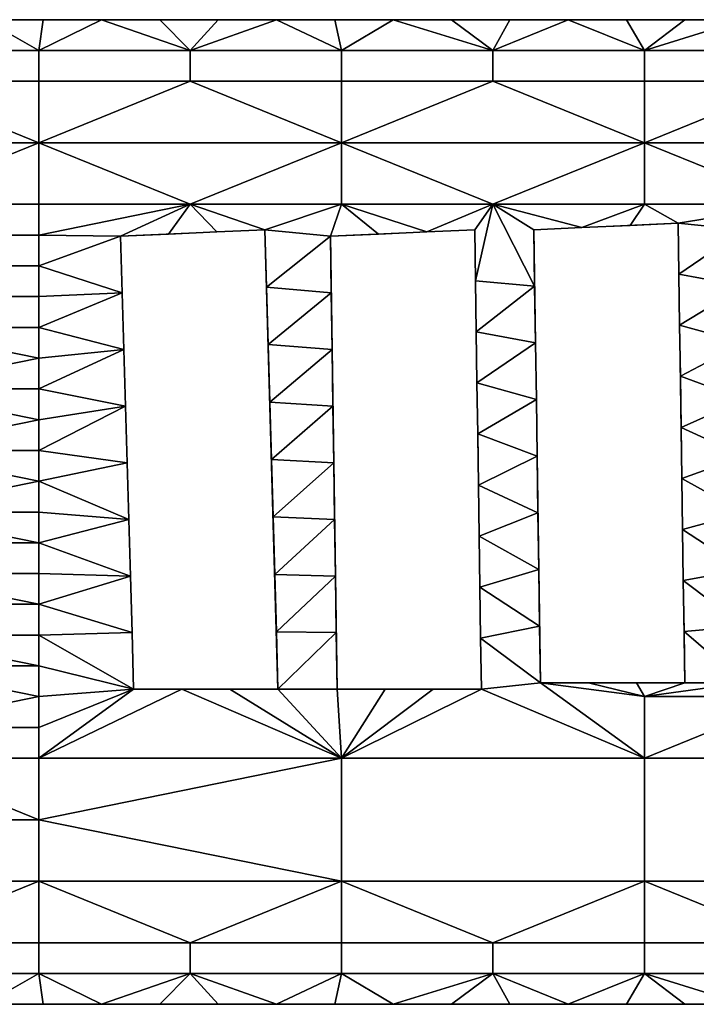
# Model space of a CAD drawing. Extents: x 0 to 1200, y 0 to 150.
# Tile 5 of 10: x 459 to 562, y 0 to 150. Entities that reach past the tile are written whole.
import ezdxf

# ---------------------------------------------------------------- set-up
doc = ezdxf.new("R2010")
doc.units = 0
doc.header["$MEASUREMENT"] = 0
doc.layers.add('DEFAULT', color=7, linetype='Continuous')

msp = doc.modelspace()

# ---------------------------------------------------------------- linework, layer by layer
at = {"color": 7}
for p, q in [((0, 150), (1200, 150)), ((559, 119), (537, 118)), ((560, 49), (559, 119)), ((496, 118), (474, 117)), ((474, 117), (476, 48)), ((498, 48), (496, 118)), ((528, 118), (506, 117)), ((506, 117), (507, 48)), ((529, 48), (528, 118)), ((537, 118), (538, 49)), ((476, 48), (498, 48)), ((507, 48), (529, 48)), ((538, 49), (560, 49)), ((0, 0), (1200, 0))]:
    msp.add_line(p, q, dxfattribs=at)

# ---------------------------------------------------------------- meshes
at = {"layer": 'DEFAULT', "color": 7}
mesh = msp.add_polyface(dxfattribs=at)
corners = [(461.54, 112.5), (461.54, 107.81), (438.46, 107.81), (438.46, 112.5), (438.46, 121.88), (461.54, 131.25), (461.54, 121.88), (415.38, 131.25), (461.54, 117.19), (438.46, 117.19), (461.54, 145.31), (461.54, 140.62), (438.46, 140.62), (438.46, 145.31), (484.62, 121.88), (484.62, 140.62), (471.11, 150), (462.22, 150), (453.33, 150), (444.44, 150), (435.56, 150), (426.67, 150), (432, 115), (432.38, 106.38), (474, 117), (435.56, 150), (435.56, 150, 1.98), (444.44, 150), (444.44, 150, 1.98), (453.33, 150), (462.22, 150, 1.98), (462.22, 150), (471.11, 150, 1.98), (471.11, 150), (453.33, 150, 1.98), (461.54, 112.5, 1.98), (438.46, 112.5, 1.98), (438.46, 107.81, 1.98), (461.54, 107.81, 1.98), (438.46, 121.88, 1.98), (461.54, 121.88, 1.98), (461.54, 131.25, 1.98), (415.38, 131.25, 1.98), (438.46, 117.19, 1.98), (461.54, 117.19, 1.98), (461.54, 145.31, 1.98), (438.46, 145.31, 1.98), (438.46, 140.62, 1.98), (461.54, 140.62, 1.98), (484.62, 121.88, 1.98), (484.62, 140.62, 1.98), (471.11, 150, 1.98), (462.22, 150, 1.98), (453.33, 150, 1.98), (444.44, 150, 1.98), (435.56, 150, 1.98), (426.67, 150, 1.98), (432, 115, 1.98), (432.38, 106.38, 1.98), (474, 117, 1.98)]
mesh.append_faces([[corners[k] for k in face] for face in [(0, 1, 2, 3), (4, 5, 6), (5, 4, 7), (6, 8, 9, 4), (8, 0, 3, 9), (10, 11, 12, 13), (5, 12, 11), (7, 12, 5), (5, 14, 6), (15, 5, 11), (16, 10, 17), (17, 10, 18), (18, 13, 19), (19, 13, 20), (20, 13, 21), (22, 3, 23), (6, 14, 8), (3, 22, 9), (8, 24, 0), (13, 18, 10), (25, 26, 27), (27, 28, 29), (29, 30, 31), (31, 32, 33), (32, 31, 30), (30, 29, 34), (34, 29, 28), (28, 27, 26), (35, 36, 37, 38), (39, 40, 41), (41, 42, 39), (40, 39, 43, 44), (44, 43, 36, 35), (45, 46, 47, 48), (41, 48, 47), (42, 41, 47), (41, 40, 49), (50, 48, 41), (51, 52, 45), (52, 53, 45), (53, 54, 46), (54, 55, 46), (55, 56, 46), (57, 58, 36), (36, 43, 57), (44, 35, 59), (46, 45, 53)]], dxfattribs={"color": 7})
mesh = msp.add_polyface(dxfattribs=at)
corners = [(484.62, 121.88), (507.69, 131.25), (507.69, 121.88), (461.54, 131.25), (484.62, 145.31), (484.62, 140.62), (461.54, 140.62), (461.54, 145.31), (507.69, 145.31), (507.69, 140.62), (506.67, 150), (497.78, 150), (488.89, 150), (480, 150), (471.11, 150), (474, 117), (481.33, 117.33), (488.67, 117.67), (496, 118), (506, 117), (461.54, 117.19), (471.11, 150), (480, 150, 1.98), (480, 150), (488.89, 150, 1.98), (488.89, 150), (497.78, 150, 1.98), (497.78, 150), (506.67, 150), (506.67, 150, 1.98), (471.11, 150, 1.98), (496, 118), (496, 118, 1.98), (488.67, 117.67), (488.67, 117.67, 1.98), (484.62, 121.88, 1.98), (507.69, 121.88, 1.98), (507.69, 131.25, 1.98), (461.54, 131.25, 1.98), (484.62, 145.31, 1.98), (461.54, 145.31, 1.98), (461.54, 140.62, 1.98), (484.62, 140.62, 1.98), (507.69, 145.31, 1.98), (507.69, 140.62, 1.98), (506.67, 150, 1.98), (497.78, 150, 1.98), (488.89, 150, 1.98), (480, 150, 1.98), (471.11, 150, 1.98), (474, 117, 1.98), (481.33, 117.33, 1.98), (488.67, 117.67, 1.98), (496, 118, 1.98), (461.54, 121.88, 1.98), (461.54, 117.19, 1.98), (506, 117, 1.98)]
mesh.append_faces([[corners[k] for k in face] for face in [(0, 1, 2), (1, 0, 3), (4, 5, 6, 7), (8, 9, 5, 4), (1, 5, 9), (3, 5, 1), (10, 8, 11), (11, 4, 12), (12, 4, 13), (13, 4, 14), (15, 0, 16), (16, 0, 17), (17, 0, 18), (2, 18, 0), (7, 14, 4), (4, 11, 8), (19, 18, 2), (15, 20, 0), (21, 22, 23), (23, 24, 25), (25, 26, 27), (27, 26, 28), (29, 28, 26), (26, 25, 24), (24, 23, 22), (22, 21, 30), (31, 32, 33), (34, 33, 32), (35, 36, 37), (37, 38, 35), (39, 40, 41, 42), (43, 39, 42, 44), (37, 44, 42), (38, 37, 42), (45, 46, 43), (46, 47, 39), (47, 48, 39), (48, 49, 39), (50, 51, 35), (51, 52, 35), (52, 53, 35), (54, 55, 35), (36, 35, 53), (40, 39, 49), (39, 43, 46), (56, 36, 53), (50, 35, 55)]], dxfattribs={"color": 7})
mesh = msp.add_polyface(dxfattribs=at)
corners = [(507.69, 131.25), (530.77, 121.88), (507.69, 121.88), (553.85, 131.25), (530.77, 145.31), (530.77, 140.62), (507.69, 140.62), (507.69, 145.31), (542.22, 150), (533.33, 150), (524.44, 150), (515.56, 150), (506.67, 150), (537, 118), (544.33, 118.33), (506, 117), (513.33, 117.33), (520.67, 117.67), (528, 118), (553.85, 145.31), (506.67, 150), (506.67, 150, 1.98), (515.56, 150), (524.44, 150, 1.98), (524.44, 150), (533.33, 150, 1.98), (533.33, 150), (542.22, 150, 1.98), (542.22, 150), (515.56, 150, 1.98), (544.33, 118.33), (544.33, 118.33, 1.98), (537, 118), (537, 118, 1.98), (528, 118), (528, 118, 1.98), (520.67, 117.67), (520.67, 117.67, 1.98), (513.33, 117.33), (513.33, 117.33, 1.98), (506, 117), (506, 117, 1.98), (507.69, 131.25, 1.98), (507.69, 121.88, 1.98), (530.77, 121.88, 1.98), (553.85, 131.25, 1.98), (530.77, 145.31, 1.98), (507.69, 145.31, 1.98), (507.69, 140.62, 1.98), (530.77, 140.62, 1.98), (542.22, 150, 1.98), (533.33, 150, 1.98), (524.44, 150, 1.98), (515.56, 150, 1.98), (506.67, 150, 1.98), (537, 118, 1.98), (544.33, 118.33, 1.98), (506, 117, 1.98), (513.33, 117.33, 1.98), (520.67, 117.67, 1.98), (528, 118, 1.98)]
mesh.append_faces([[corners[k] for k in face] for face in [(0, 1, 2), (3, 1, 0), (4, 5, 6, 7), (5, 0, 6), (0, 5, 3), (8, 4, 9), (9, 4, 10), (10, 4, 11), (11, 7, 12), (13, 1, 14), (15, 2, 16), (16, 2, 17), (17, 1, 18), (1, 17, 2), (7, 11, 4), (4, 8, 19), (20, 21, 22), (22, 23, 24), (24, 25, 26), (26, 27, 28), (27, 26, 25), (25, 24, 23), (23, 22, 29), (29, 22, 21), (30, 31, 32), (32, 31, 33), (34, 35, 36), (36, 37, 38), (38, 39, 40), (40, 39, 41), (39, 38, 37), (37, 36, 35), (42, 43, 44), (45, 42, 44), (46, 47, 48, 49), (49, 48, 42), (42, 45, 49), (50, 51, 46), (51, 52, 46), (52, 53, 46), (53, 54, 47), (55, 56, 44), (57, 58, 43), (58, 59, 43), (59, 60, 44), (44, 43, 59), (47, 46, 53)]], dxfattribs={"color": 7})
mesh = msp.add_polyface(dxfattribs=at)
corners = [(530.77, 121.88), (553.85, 131.25), (553.85, 121.88), (553.85, 145.31), (553.85, 140.62), (530.77, 140.62), (530.77, 145.31), (576.92, 121.88), (600, 131.25), (576.92, 145.31), (576.92, 140.62), (586.67, 150), (577.78, 150), (568.89, 150), (560, 150), (551.11, 150), (542.22, 150), (544.33, 118.33), (551.67, 118.67), (559, 119), (569, 118), (542.22, 150), (551.11, 150, 1.98), (551.11, 150), (560, 150, 1.98), (560, 150), (568.89, 150, 1.98), (568.89, 150), (577.78, 150, 1.98), (577.78, 150), (542.22, 150, 1.98), (530.77, 121.88, 1.98), (553.85, 121.88, 1.98), (553.85, 131.25, 1.98), (553.85, 145.31, 1.98), (530.77, 145.31, 1.98), (530.77, 140.62, 1.98), (553.85, 140.62, 1.98), (576.92, 121.88, 1.98), (600, 131.25, 1.98), (576.92, 145.31, 1.98), (576.92, 140.62, 1.98), (577.78, 150, 1.98), (568.89, 150, 1.98), (560, 150, 1.98), (551.11, 150, 1.98), (542.22, 150, 1.98), (576.33, 118.33, 1.98), (583.67, 118.67, 1.98), (544.33, 118.33, 1.98), (551.67, 118.67, 1.98), (559, 119, 1.98), (569, 118, 1.98)]
mesh.append_faces([[corners[k] for k in face] for face in [(0, 1, 2), (3, 4, 5, 6), (1, 5, 4), (1, 7, 2), (8, 7, 1), (9, 10, 4, 3), (10, 1, 4), (1, 10, 8), (11, 9, 12), (12, 9, 13), (13, 3, 14), (14, 3, 15), (15, 3, 16), (17, 2, 18), (18, 2, 19), (2, 17, 0), (7, 19, 2), (3, 13, 9), (20, 19, 7), (21, 22, 23), (23, 24, 25), (25, 26, 27), (27, 28, 29), (28, 27, 26), (26, 25, 24), (24, 23, 22), (22, 21, 30), (31, 32, 33), (34, 35, 36, 37), (33, 37, 36), (33, 32, 38), (39, 33, 38), (40, 34, 37, 41), (41, 37, 33), (33, 39, 41), (42, 43, 40), (43, 44, 34), (44, 45, 34), (45, 46, 34), (47, 48, 38), (49, 50, 32), (50, 51, 32), (32, 31, 49), (35, 34, 46), (38, 32, 51), (34, 40, 43), (52, 38, 51)]], dxfattribs={"color": 7})
mesh = msp.add_polyface(dxfattribs=at)
corners = [(537.5, 83.5), (528.44, 86.89), (537.38, 92.12), (528.33, 94.67), (537.25, 100.75), (528.22, 102.44), (537.12, 109.38), (530.77, 121.88), (537, 118), (528, 118), (528.11, 110.22), (528.56, 79.11), (537, 118), (537.12, 109.38, 1.98), (537.12, 109.38), (537.25, 100.75, 1.98), (537.25, 100.75), (537.38, 92.12, 1.98), (537.38, 92.12), (537.5, 83.5, 1.98), (537.5, 83.5), (537.62, 74.88, 1.98), (537, 118, 1.98), (506, 117), (506.12, 108.38, 1.98), (506.12, 108.38), (506.25, 99.75, 1.98), (506.25, 99.75), (506.38, 91.12, 1.98), (506.38, 91.12), (506.5, 82.5, 1.98), (506.5, 82.5), (528.56, 79.11), (528.56, 79.11, 1.98), (528.44, 86.89), (528.44, 86.89, 1.98), (528.33, 94.67), (528.33, 94.67, 1.98), (528.22, 102.44), (528.22, 102.44, 1.98), (528.11, 110.22), (528, 118, 1.98), (528, 118), (528.11, 110.22, 1.98), (537.5, 83.5, 1.98), (537.38, 92.12, 1.98), (528.44, 86.89, 1.98), (537.25, 100.75, 1.98), (528.33, 94.67, 1.98), (537.12, 109.38, 1.98), (528.22, 102.44, 1.98), (537, 118, 1.98), (530.77, 121.88, 1.98), (528, 118, 1.98), (528.11, 110.22, 1.98), (528.56, 79.11, 1.98)]
mesh.append_faces([[corners[k] for k in face] for face in [(0, 1, 2), (2, 3, 4), (4, 5, 6), (6, 7, 8), (9, 7, 10), (10, 6, 5), (5, 4, 3), (3, 2, 1), (1, 0, 11), (6, 10, 7), (12, 13, 14), (14, 15, 16), (16, 17, 18), (18, 19, 20), (21, 20, 19), (19, 18, 17), (17, 16, 15), (15, 14, 13), (13, 12, 22), (23, 24, 25), (25, 26, 27), (27, 28, 29), (29, 30, 31), (30, 29, 28), (28, 27, 26), (26, 25, 24), (32, 33, 34), (34, 35, 36), (36, 37, 38), (38, 39, 40), (40, 41, 42), (41, 40, 43), (43, 40, 39), (39, 38, 37), (37, 36, 35), (35, 34, 33), (44, 45, 46), (45, 47, 48), (47, 49, 50), (49, 51, 52), (53, 54, 52), (54, 50, 49), (50, 48, 47), (48, 46, 45), (46, 55, 44), (49, 52, 54)]], dxfattribs={"color": 7})
mesh = msp.add_polyface(dxfattribs=at)
corners = [(569, 118), (576.92, 121.88), (576.33, 118.33), (583.67, 118.67), (569, 83.5), (559.44, 87.89), (569, 92.12), (559.33, 95.67), (569, 100.75), (559.22, 103.44), (569, 109.38), (559.11, 111.22), (559, 119), (559.56, 80.11), (569, 118), (569, 109.38, 1.98), (569, 109.38), (569, 100.75, 1.98), (569, 100.75), (569, 92.12, 1.98), (569, 92.12), (569, 83.5, 1.98), (569, 83.5), (569, 74.88, 1.98), (569, 118, 1.98), (576.33, 118.33), (576.33, 118.33, 1.98), (569, 118), (569, 118, 1.98), (583.67, 118.67, 1.98), (559, 119), (559, 119, 1.98), (551.67, 118.67), (551.67, 118.67, 1.98), (544.33, 118.33), (544.33, 118.33, 1.98), (559.56, 80.11), (559.56, 80.11, 1.98), (559.44, 87.89), (559.44, 87.89, 1.98), (559.33, 95.67), (559.33, 95.67, 1.98), (559.22, 103.44), (559.22, 103.44, 1.98), (559.11, 111.22), (559.11, 111.22, 1.98), (559, 119), (559, 119, 1.98), (569, 83.5, 1.98), (569, 92.12, 1.98), (559.44, 87.89, 1.98), (569, 100.75, 1.98), (559.33, 95.67, 1.98), (569, 109.38, 1.98), (559.22, 103.44, 1.98), (569, 118, 1.98), (559.11, 111.22, 1.98), (576.33, 118.33, 1.98), (576.92, 121.88, 1.98), (559, 119, 1.98), (559.56, 80.11, 1.98)]
mesh.append_faces([[corners[k] for k in face] for face in [(0, 1, 2), (2, 1, 3), (4, 5, 6), (6, 7, 8), (8, 9, 10), (10, 11, 0), (12, 0, 11), (11, 10, 9), (9, 8, 7), (7, 6, 5), (5, 4, 13), (14, 15, 16), (16, 17, 18), (18, 19, 20), (20, 21, 22), (23, 22, 21), (21, 20, 19), (19, 18, 17), (17, 16, 15), (15, 14, 24), (25, 26, 27), (27, 26, 28), (26, 25, 29), (30, 31, 32), (32, 33, 34), (35, 34, 33), (33, 32, 31), (36, 37, 38), (38, 39, 40), (40, 41, 42), (42, 43, 44), (44, 45, 46), (46, 45, 47), (45, 44, 43), (43, 42, 41), (41, 40, 39), (39, 38, 37), (48, 49, 50), (49, 51, 52), (51, 53, 54), (53, 55, 56), (55, 57, 58), (59, 56, 55), (56, 54, 53), (54, 52, 51), (52, 50, 49), (50, 60, 48)]], dxfattribs={"color": 7})
mesh = msp.add_polyface(dxfattribs=at)
corners = [(506.5, 82.5), (497, 83), (506.38, 91.12), (496.75, 91.75), (506.25, 99.75), (496.5, 100.5), (506.12, 108.38), (496.25, 109.25), (506, 117), (496, 118), (475, 82.5), (461.54, 84.38), (474.75, 91.12), (461.54, 93.75), (474.5, 99.75), (461.54, 103.12), (474.25, 108.38), (461.54, 112.5), (474, 117), (506.12, 108.38, 1.98), (506, 117), (506, 117, 1.98), (474, 117), (474.25, 108.38, 1.98), (474.25, 108.38), (474.5, 99.75, 1.98), (474.5, 99.75), (474.75, 91.12, 1.98), (474.75, 91.12), (475, 82.5, 1.98), (475, 82.5), (474, 117, 1.98), (488.67, 117.67), (488.67, 117.67, 1.98), (481.33, 117.33), (481.33, 117.33, 1.98), (474, 117), (474, 117, 1.98), (497, 83), (496.75, 91.75, 1.98), (496.75, 91.75), (496.5, 100.5), (496.5, 100.5, 1.98), (496.25, 109.25), (496.25, 109.25, 1.98), (496, 118), (496, 118, 1.98), (497, 83, 1.98), (497.25, 74.25, 1.98), (506.5, 82.5, 1.98), (506.38, 91.12, 1.98), (497, 83, 1.98), (506.25, 99.75, 1.98), (496.75, 91.75, 1.98), (506.12, 108.38, 1.98), (496.5, 100.5, 1.98), (506, 117, 1.98), (496.25, 109.25, 1.98), (475, 82.5, 1.98), (474.75, 91.12, 1.98), (461.54, 84.38, 1.98), (474.5, 99.75, 1.98), (461.54, 93.75, 1.98), (474.25, 108.38, 1.98), (461.54, 103.12, 1.98), (474, 117, 1.98), (461.54, 112.5, 1.98), (496, 118, 1.98), (497.25, 74.25, 1.98)]
mesh.append_faces([[corners[k] for k in face] for face in [(0, 1, 2), (2, 3, 4), (4, 5, 6), (6, 7, 8), (9, 8, 7), (7, 6, 5), (5, 4, 3), (3, 2, 1), (10, 11, 12), (12, 13, 14), (14, 15, 16), (16, 17, 18), (19, 20, 21), (22, 23, 24), (24, 25, 26), (26, 27, 28), (28, 29, 30), (29, 28, 27), (27, 26, 25), (25, 24, 23), (23, 22, 31), (32, 33, 34), (34, 35, 36), (36, 35, 37), (35, 34, 33), (38, 39, 40), (40, 39, 41), (41, 42, 43), (43, 44, 45), (45, 44, 46), (44, 43, 42), (42, 41, 39), (39, 38, 47), (47, 38, 48), (49, 50, 51), (50, 52, 53), (52, 54, 55), (54, 56, 57), (58, 59, 60), (59, 61, 62), (61, 63, 64), (63, 65, 66), (67, 57, 56), (57, 55, 54), (55, 53, 52), (53, 51, 50), (51, 68, 49)]], dxfattribs={"color": 7})
mesh = msp.add_polyface(dxfattribs=at)
corners = [(461.54, 89.06), (438.46, 93.75), (461.54, 93.75), (438.46, 84.38), (461.54, 84.38), (461.54, 79.69), (461.54, 107.81), (461.54, 103.12), (438.46, 103.12), (438.46, 107.81), (461.54, 98.44), (432.38, 106.38), (432.75, 97.75), (433.12, 89.12), (433.5, 80.5), (474.75, 91.12), (475, 82.5), (438.46, 112.5), (461.54, 112.5), (474.25, 108.38), (474.5, 99.75), (438.46, 75), (461.54, 89.06, 1.98), (461.54, 93.75, 1.98), (438.46, 93.75, 1.98), (438.46, 84.38, 1.98), (461.54, 84.38, 1.98), (461.54, 79.69, 1.98), (461.54, 107.81, 1.98), (438.46, 107.81, 1.98), (438.46, 103.12, 1.98), (461.54, 103.12, 1.98), (461.54, 98.44, 1.98), (432.38, 106.38, 1.98), (432.75, 97.75, 1.98), (433.12, 89.12, 1.98), (433.5, 80.5, 1.98), (474.75, 91.12, 1.98), (475, 82.5, 1.98), (438.46, 112.5, 1.98), (461.54, 112.5, 1.98), (474.25, 108.38, 1.98), (474.5, 99.75, 1.98), (438.46, 75, 1.98)]
mesh.append_faces([[corners[k] for k in face] for face in [(0, 1, 2), (3, 0, 4), (5, 3, 4), (6, 7, 8, 9), (10, 8, 7), (1, 10, 2), (11, 8, 12), (12, 1, 13), (13, 3, 14), (2, 15, 0), (0, 3, 1), (0, 15, 4), (4, 16, 5), (9, 11, 17), (18, 19, 6), (8, 11, 9), (6, 19, 7), (7, 20, 10), (10, 1, 8), (10, 20, 2), (8, 1, 12), (1, 3, 13), (3, 21, 14), (22, 23, 24), (25, 26, 22), (27, 26, 25), (28, 29, 30, 31), (32, 31, 30), (24, 23, 32), (33, 34, 30), (34, 35, 24), (35, 36, 25), (23, 22, 37), (22, 24, 25), (22, 26, 37), (26, 27, 38), (29, 39, 33), (40, 28, 41), (30, 29, 33), (28, 31, 41), (31, 32, 42), (32, 30, 24), (32, 23, 42), (30, 34, 24), (24, 35, 25), (25, 36, 43)]], dxfattribs={"color": 7})
mesh = msp.add_polyface(dxfattribs=at)
corners = [(461.54, 46.88), (438.46, 51.56), (461.54, 51.56), (461.54, 70.31), (461.54, 65.62), (438.46, 65.62), (438.46, 70.31), (461.54, 60.94), (461.54, 56.25), (438.46, 56.25), (438.46, 60.94), (438.46, 75), (461.54, 79.69), (461.54, 75), (433.5, 80.5), (433.88, 71.88), (434.25, 63.25), (434.62, 54.62), (435, 46), (438.46, 84.38), (435, 46), (435, 46, 1.98), (434.62, 54.62), (434.62, 54.62, 1.98), (434.25, 63.25), (433.88, 71.88, 1.98), (433.88, 71.88), (433.5, 80.5, 1.98), (433.5, 80.5), (434.25, 63.25, 1.98), (461.54, 46.88, 1.98), (461.54, 51.56, 1.98), (438.46, 51.56, 1.98), (461.54, 70.31, 1.98), (438.46, 70.31, 1.98), (438.46, 65.62, 1.98), (461.54, 65.62, 1.98), (461.54, 60.94, 1.98), (438.46, 60.94, 1.98), (438.46, 56.25, 1.98), (461.54, 56.25, 1.98), (438.46, 75, 1.98), (461.54, 75, 1.98), (461.54, 79.69, 1.98), (433.5, 80.5, 1.98), (433.88, 71.88, 1.98), (434.25, 63.25, 1.98), (434.62, 54.62, 1.98), (435, 46, 1.98), (438.46, 84.38, 1.98)]
mesh.append_faces([[corners[k] for k in face] for face in [(0, 1, 2), (3, 4, 5, 6), (7, 8, 9, 10), (11, 12, 13), (14, 11, 15), (15, 5, 16), (16, 9, 17), (17, 1, 18), (1, 9, 2), (6, 11, 3), (5, 15, 6), (4, 7, 5), (10, 5, 7), (9, 16, 10), (8, 2, 9), (12, 11, 19), (13, 3, 11), (11, 6, 15), (5, 10, 16), (9, 1, 17), (20, 21, 22), (22, 23, 24), (24, 25, 26), (26, 27, 28), (27, 26, 25), (25, 24, 29), (29, 24, 23), (23, 22, 21), (30, 31, 32), (33, 34, 35, 36), (37, 38, 39, 40), (41, 42, 43), (44, 45, 41), (45, 46, 35), (46, 47, 39), (47, 48, 32), (32, 31, 39), (34, 33, 41), (35, 34, 45), (36, 35, 37), (38, 37, 35), (39, 38, 46), (43, 49, 41), (41, 45, 34), (35, 46, 38), (39, 47, 32)]], dxfattribs={"color": 7})
mesh = msp.add_polyface(dxfattribs=at)
corners = [(506.62, 73.88), (497.25, 74.25), (506.5, 82.5), (497, 83), (497.5, 65.5), (506.75, 65.25), (497.75, 56.75), (506.88, 56.62), (498, 48), (476, 48), (461.54, 56.25), (475.75, 56.62), (461.54, 60.94), (475.5, 65.25), (461.54, 70.31), (475.25, 73.88), (461.54, 79.69), (475, 82.5), (461.54, 51.56), (461.54, 46.88), (461.54, 65.62), (461.54, 75), (475, 82.5), (475.25, 73.88, 1.98), (475.25, 73.88), (475.5, 65.25, 1.98), (475.5, 65.25), (475.75, 56.62, 1.98), (475.75, 56.62), (476, 48, 1.98), (476, 48), (475, 82.5, 1.98), (498, 48), (498, 48, 1.98), (497.75, 56.75), (497.75, 56.75, 1.98), (497.5, 65.5), (497.5, 65.5, 1.98), (497.25, 74.25), (497.25, 74.25, 1.98), (497, 83), (476, 48, 1.98), (475.75, 56.62, 1.98), (461.54, 56.25, 1.98), (475.5, 65.25, 1.98), (461.54, 60.94, 1.98), (475.25, 73.88, 1.98), (461.54, 70.31, 1.98), (475, 82.5, 1.98), (461.54, 79.69, 1.98), (497.25, 74.25, 1.98), (497.5, 65.5, 1.98), (506.62, 73.88, 1.98), (497.75, 56.75, 1.98), (506.75, 65.25, 1.98), (498, 48, 1.98), (506.88, 56.62, 1.98), (461.54, 51.56, 1.98), (461.54, 46.88, 1.98), (461.54, 65.62, 1.98), (438.46, 56.25, 1.98), (461.54, 75, 1.98), (438.46, 75, 1.98)]
mesh.append_faces([[corners[k] for k in face] for face in [(0, 1, 2), (3, 2, 1), (1, 0, 4), (4, 5, 6), (6, 7, 8), (9, 10, 11), (11, 12, 13), (13, 14, 15), (15, 16, 17), (18, 9, 19), (14, 13, 20), (12, 11, 10), (16, 15, 21), (9, 18, 10), (12, 20, 13), (14, 21, 15), (22, 23, 24), (24, 25, 26), (26, 27, 28), (28, 29, 30), (29, 28, 27), (27, 26, 25), (25, 24, 23), (23, 22, 31), (32, 33, 34), (34, 35, 36), (36, 37, 38), (38, 39, 40), (39, 38, 37), (37, 36, 35), (35, 34, 33), (41, 42, 43), (42, 44, 45), (44, 46, 47), (46, 48, 49), (50, 51, 52), (51, 53, 54), (53, 55, 56), (57, 58, 41), (47, 59, 44), (43, 60, 57), (45, 43, 42), (61, 62, 47), (49, 61, 46), (41, 43, 57), (45, 44, 59), (47, 46, 61)]], dxfattribs={"color": 7})
mesh = msp.add_polyface(dxfattribs=at)
corners = [(538, 49), (528.89, 55.78), (537.88, 57.62), (528.78, 63.56), (537.75, 66.25), (528.67, 71.33), (537.62, 74.88), (528.56, 79.11), (537.5, 83.5), (529, 48), (507, 48), (498, 48), (506.88, 56.62), (497.75, 56.75), (506.75, 65.25), (497.5, 65.5), (506.62, 73.88), (537.5, 83.5), (537.62, 74.88, 1.98), (537.62, 74.88), (537.75, 66.25, 1.98), (537.75, 66.25), (537.88, 57.62, 1.98), (537.88, 57.62), (538, 49, 1.98), (538, 49), (538, 49, 1.98), (545.33, 49, 1.98), (538, 49), (506.5, 82.5), (506.62, 73.88, 1.98), (506.62, 73.88), (506.75, 65.25, 1.98), (506.75, 65.25), (506.88, 56.62, 1.98), (506.88, 56.62), (507, 48, 1.98), (507, 48), (506.5, 82.5, 1.98), (529, 48), (529, 48, 1.98), (528.89, 55.78), (528.89, 55.78, 1.98), (528.78, 63.56), (528.78, 63.56, 1.98), (528.67, 71.33), (528.67, 71.33, 1.98), (528.56, 79.11), (528.56, 79.11, 1.98), (538, 49, 1.98), (537.88, 57.62, 1.98), (528.89, 55.78, 1.98), (537.75, 66.25, 1.98), (528.78, 63.56, 1.98), (537.62, 74.88, 1.98), (528.67, 71.33, 1.98), (537.5, 83.5, 1.98), (528.56, 79.11, 1.98), (507, 48, 1.98), (506.88, 56.62, 1.98), (498, 48, 1.98), (506.75, 65.25, 1.98), (497.75, 56.75, 1.98), (506.62, 73.88, 1.98), (497.5, 65.5, 1.98), (506.5, 82.5, 1.98), (497.25, 74.25, 1.98), (529, 48, 1.98)]
mesh.append_faces([[corners[k] for k in face] for face in [(0, 1, 2), (2, 3, 4), (4, 5, 6), (6, 7, 8), (7, 6, 5), (5, 4, 3), (3, 2, 1), (1, 0, 9), (10, 11, 12), (12, 13, 14), (14, 15, 16), (17, 18, 19), (19, 20, 21), (21, 22, 23), (23, 24, 25), (24, 23, 22), (22, 21, 20), (20, 19, 18), (26, 27, 28), (29, 30, 31), (31, 32, 33), (33, 34, 35), (35, 36, 37), (36, 35, 34), (34, 33, 32), (32, 31, 30), (30, 29, 38), (39, 40, 41), (41, 42, 43), (43, 44, 45), (45, 46, 47), (48, 47, 46), (46, 45, 44), (44, 43, 42), (42, 41, 40), (49, 50, 51), (50, 52, 53), (52, 54, 55), (54, 56, 57), (58, 59, 60), (59, 61, 62), (61, 63, 64), (63, 65, 66), (57, 55, 54), (55, 53, 52), (53, 51, 50), (51, 67, 49)]], dxfattribs={"color": 7})
mesh = msp.add_polyface(dxfattribs=at)
corners = [(569, 49), (559.89, 56.78), (569, 57.62), (559.78, 64.56), (569, 66.25), (559.67, 72.33), (569, 74.88), (559.56, 80.11), (569, 83.5), (545.33, 49), (553.85, 46.88), (538, 49), (560, 49), (569, 83.5), (569, 74.88, 1.98), (569, 74.88), (569, 66.25, 1.98), (569, 66.25), (569, 57.62, 1.98), (569, 57.62), (569, 49, 1.98), (569, 49), (569, 49), (576.33, 49, 1.98), (576.33, 49), (569, 49, 1.98), (583.67, 49, 1.98), (560, 49), (560, 49, 1.98), (559.89, 56.78), (559.89, 56.78, 1.98), (559.78, 64.56), (559.78, 64.56, 1.98), (559.67, 72.33), (559.56, 80.11, 1.98), (559.56, 80.11), (559.67, 72.33, 1.98), (538, 49), (545.33, 49, 1.98), (545.33, 49), (552.67, 49, 1.98), (552.67, 49), (560, 49), (560, 49, 1.98), (569, 49, 1.98), (569, 57.62, 1.98), (559.89, 56.78, 1.98), (569, 66.25, 1.98), (559.78, 64.56, 1.98), (569, 74.88, 1.98), (559.67, 72.33, 1.98), (569, 83.5, 1.98), (559.56, 80.11, 1.98), (583.67, 49, 1.98), (576.33, 49, 1.98), (576.92, 46.88, 1.98), (560, 49, 1.98), (552.67, 49, 1.98), (553.85, 46.88, 1.98), (545.33, 49, 1.98), (538, 49, 1.98)]
mesh.append_faces([[corners[k] for k in face] for face in [(0, 1, 2), (2, 3, 4), (4, 5, 6), (6, 7, 8), (9, 10, 11), (7, 6, 5), (5, 4, 3), (3, 2, 1), (1, 0, 12), (12, 0, 10), (13, 14, 15), (15, 16, 17), (17, 18, 19), (19, 20, 21), (20, 19, 18), (18, 17, 16), (16, 15, 14), (22, 23, 24), (25, 23, 22), (26, 24, 23), (27, 28, 29), (29, 30, 31), (31, 32, 33), (33, 34, 35), (34, 33, 36), (36, 33, 32), (32, 31, 30), (30, 29, 28), (37, 38, 39), (39, 40, 41), (41, 40, 42), (42, 40, 43), (40, 39, 38), (44, 45, 46), (45, 47, 48), (47, 49, 50), (49, 51, 52), (53, 54, 55), (54, 44, 55), (52, 50, 49), (50, 48, 47), (48, 46, 45), (46, 56, 44), (56, 57, 58), (57, 59, 58), (59, 60, 58), (44, 56, 58)]], dxfattribs={"color": 7})
mesh = msp.add_polyface(dxfattribs=at)
corners = [(438.46, 9.38), (461.54, 18.75), (461.54, 9.38), (415.38, 18.75), (461.54, 4.69), (438.46, 4.69), (461.54, 28.12), (438.46, 37.5), (461.54, 37.5), (415.38, 28.12), (438.46, 42.19), (461.54, 46.88), (461.54, 42.19), (426.67, 0), (435.56, 0), (444.44, 0), (453.33, 0), (462.22, 0), (471.11, 0), (435, 46), (427.67, 45.67), (438.46, 51.56), (476, 48), (471.11, 0), (471.11, 0, 1.98), (462.22, 0), (453.33, 0, 1.98), (453.33, 0), (444.44, 0, 1.98), (444.44, 0), (435.56, 0, 1.98), (435.56, 0), (462.22, 0, 1.98), (438.46, 9.38, 1.98), (461.54, 9.38, 1.98), (461.54, 18.75, 1.98), (415.38, 18.75, 1.98), (438.46, 4.69, 1.98), (461.54, 4.69, 1.98), (461.54, 28.12, 1.98), (461.54, 37.5, 1.98), (438.46, 37.5, 1.98), (415.38, 28.12, 1.98), (438.46, 42.19, 1.98), (461.54, 42.19, 1.98), (461.54, 46.88, 1.98), (426.67, 0, 1.98), (435.56, 0, 1.98), (444.44, 0, 1.98), (453.33, 0, 1.98), (462.22, 0, 1.98), (471.11, 0, 1.98), (435, 46, 1.98), (427.67, 45.67, 1.98), (438.46, 51.56, 1.98), (476, 48, 1.98)]
mesh.append_faces([[corners[k] for k in face] for face in [(0, 1, 2), (1, 0, 3), (2, 4, 5, 0), (6, 7, 8), (9, 7, 6), (6, 1, 3, 9), (10, 11, 12), (12, 8, 7, 10), (13, 5, 14), (14, 5, 15), (15, 5, 16), (16, 4, 17), (17, 4, 18), (19, 10, 20), (4, 16, 5), (11, 10, 21), (11, 22, 12), (12, 22, 8), (19, 21, 10), (23, 24, 25), (25, 26, 27), (27, 28, 29), (29, 30, 31), (30, 29, 28), (28, 27, 26), (26, 25, 32), (32, 25, 24), (33, 34, 35), (35, 36, 33), (34, 33, 37, 38), (39, 40, 41), (42, 39, 41), (39, 42, 36, 35), (43, 44, 45), (44, 43, 41, 40), (46, 47, 37), (47, 48, 37), (48, 49, 37), (49, 50, 38), (50, 51, 38), (52, 53, 43), (38, 37, 49), (45, 54, 43), (45, 44, 55), (44, 40, 55), (54, 52, 43)]], dxfattribs={"color": 7})
mesh = msp.add_polyface(dxfattribs=at)
corners = [(484.62, 9.38), (507.69, 18.75), (507.69, 9.38), (461.54, 18.75), (461.54, 9.38), (507.69, 4.69), (484.62, 4.69), (461.54, 4.69), (461.54, 28.12), (507.69, 37.5), (461.54, 37.5), (471.11, 0), (480, 0), (488.89, 0), (497.78, 0), (498, 48), (490.67, 48), (483.33, 48), (476, 48), (506.67, 0), (497.78, 0, 1.98), (497.78, 0), (488.89, 0, 1.98), (488.89, 0), (480, 0, 1.98), (480, 0), (471.11, 0), (471.11, 0, 1.98), (476, 48), (483.33, 48, 1.98), (483.33, 48), (490.67, 48), (498, 48, 1.98), (498, 48), (476, 48, 1.98), (490.67, 48, 1.98), (484.62, 9.38, 1.98), (507.69, 9.38, 1.98), (507.69, 18.75, 1.98), (461.54, 18.75, 1.98), (461.54, 9.38, 1.98), (484.62, 4.69, 1.98), (507.69, 4.69, 1.98), (461.54, 4.69, 1.98), (507.69, 37.5, 1.98), (461.54, 28.12, 1.98), (461.54, 37.5, 1.98), (471.11, 0, 1.98), (480, 0, 1.98), (488.89, 0, 1.98), (497.78, 0, 1.98), (498, 48, 1.98), (490.67, 48, 1.98), (483.33, 48, 1.98), (476, 48, 1.98)]
mesh.append_faces([[corners[k] for k in face] for face in [(0, 1, 2), (3, 0, 4), (1, 0, 3), (2, 5, 6, 0), (0, 6, 7, 4), (1, 8, 9), (9, 8, 10), (8, 1, 3), (11, 6, 12), (12, 6, 13), (13, 6, 14), (15, 9, 16), (16, 9, 17), (17, 10, 18), (5, 14, 6), (6, 11, 7), (10, 17, 9), (19, 20, 21), (21, 22, 23), (23, 24, 25), (25, 24, 26), (27, 26, 24), (24, 23, 22), (22, 21, 20), (28, 29, 30), (30, 29, 31), (31, 32, 33), (34, 29, 28), (32, 31, 35), (35, 31, 29), (36, 37, 38), (39, 40, 36), (38, 39, 36), (37, 36, 41, 42), (36, 40, 43, 41), (38, 44, 45), (44, 46, 45), (45, 39, 38), (47, 48, 41), (48, 49, 41), (49, 50, 41), (51, 52, 44), (52, 53, 44), (53, 54, 46), (42, 41, 50), (41, 43, 47), (46, 44, 53)]], dxfattribs={"color": 7})
mesh = msp.add_polyface(dxfattribs=at)
corners = [(507.69, 18.75), (530.77, 9.38), (507.69, 9.38), (553.85, 18.75), (530.77, 4.69), (507.69, 4.69), (507.69, 37.5), (553.85, 37.5), (497.78, 0), (506.67, 0), (515.56, 0), (524.44, 0), (533.33, 0), (542.22, 0), (529, 48), (521.67, 48), (514.33, 48), (507, 48), (498, 48), (538, 49), (542.22, 0), (542.22, 0, 1.98), (533.33, 0), (524.44, 0, 1.98), (524.44, 0), (515.56, 0, 1.98), (515.56, 0), (506.67, 0, 1.98), (506.67, 0), (497.78, 0, 1.98), (533.33, 0, 1.98), (507, 48), (514.33, 48, 1.98), (514.33, 48), (521.67, 48, 1.98), (521.67, 48), (529, 48, 1.98), (529, 48), (507, 48, 1.98), (507.69, 18.75, 1.98), (507.69, 9.38, 1.98), (530.77, 9.38, 1.98), (553.85, 18.75, 1.98), (507.69, 4.69, 1.98), (530.77, 4.69, 1.98), (553.85, 37.5, 1.98), (507.69, 37.5, 1.98), (497.78, 0, 1.98), (506.67, 0, 1.98), (515.56, 0, 1.98), (524.44, 0, 1.98), (533.33, 0, 1.98), (542.22, 0, 1.98), (529, 48, 1.98), (521.67, 48, 1.98), (514.33, 48, 1.98), (507, 48, 1.98), (498, 48, 1.98)]
mesh.append_faces([[corners[k] for k in face] for face in [(0, 1, 2), (3, 1, 0), (1, 4, 5, 2), (0, 6, 7, 3), (8, 5, 9), (9, 5, 10), (10, 4, 11), (11, 4, 12), (12, 4, 13), (14, 6, 15), (15, 6, 16), (16, 6, 17), (4, 10, 5), (6, 14, 7), (6, 18, 17), (19, 7, 14), (20, 21, 22), (22, 23, 24), (24, 25, 26), (26, 27, 28), (29, 28, 27), (27, 26, 25), (25, 24, 23), (23, 22, 30), (30, 22, 21), (31, 32, 33), (33, 34, 35), (35, 36, 37), (38, 32, 31), (36, 35, 34), (34, 33, 32), (39, 40, 41), (42, 39, 41), (41, 40, 43, 44), (39, 42, 45, 46), (47, 48, 43), (48, 49, 43), (49, 50, 44), (50, 51, 44), (51, 52, 44), (53, 54, 46), (54, 55, 46), (55, 56, 46), (44, 43, 49), (46, 45, 53), (56, 57, 46)]], dxfattribs={"color": 7})
mesh = msp.add_polyface(dxfattribs=at)
corners = [(530.77, 9.38), (553.85, 18.75), (553.85, 9.38), (553.85, 4.69), (530.77, 4.69), (576.92, 9.38), (600, 18.75), (576.92, 4.69), (600, 37.5), (553.85, 37.5), (576.92, 46.88), (553.85, 46.88), (542.22, 0), (551.11, 0), (560, 0), (568.89, 0), (577.78, 0), (586.67, 0), (583.67, 49), (576.33, 49), (569, 49), (560, 49), (552.67, 49), (545.33, 49), (538, 49), (577.78, 0), (568.89, 0, 1.98), (568.89, 0), (560, 0, 1.98), (560, 0), (551.11, 0, 1.98), (551.11, 0), (542.22, 0), (542.22, 0, 1.98), (577.78, 0, 1.98), (530.77, 9.38, 1.98), (553.85, 9.38, 1.98), (553.85, 18.75, 1.98), (530.77, 4.69, 1.98), (553.85, 4.69, 1.98), (576.92, 9.38, 1.98), (600, 18.75, 1.98), (576.92, 4.69, 1.98), (600, 37.5, 1.98), (553.85, 37.5, 1.98), (576.92, 46.88, 1.98), (553.85, 46.88, 1.98), (542.22, 0, 1.98), (551.11, 0, 1.98), (560, 0, 1.98), (568.89, 0, 1.98), (577.78, 0, 1.98), (586.67, 0, 1.98), (569, 49, 1.98), (538, 49, 1.98), (529, 48, 1.98)]
mesh.append_faces([[corners[k] for k in face] for face in [(0, 1, 2), (2, 3, 4, 0), (1, 5, 2), (6, 5, 1), (5, 7, 3, 2), (8, 6, 1, 9), (10, 9, 11), (9, 10, 8), (12, 3, 13), (13, 3, 14), (14, 3, 15), (15, 7, 16), (16, 7, 17), (18, 10, 19), (19, 10, 20), (21, 11, 22), (22, 11, 23), (3, 12, 4), (7, 15, 3), (11, 20, 10), (9, 24, 11), (25, 26, 27), (27, 28, 29), (29, 30, 31), (31, 30, 32), (33, 32, 30), (30, 29, 28), (28, 27, 26), (26, 25, 34), (35, 36, 37), (36, 35, 38, 39), (37, 36, 40), (41, 37, 40), (40, 36, 39, 42), (43, 44, 37, 41), (45, 46, 44), (44, 43, 45), (47, 48, 39), (48, 49, 39), (49, 50, 39), (50, 51, 42), (51, 52, 42), (39, 38, 47), (42, 39, 50), (46, 45, 53), (44, 46, 54), (54, 55, 44)]], dxfattribs={"color": 7})

doc.saveas('drawing.dxf')
